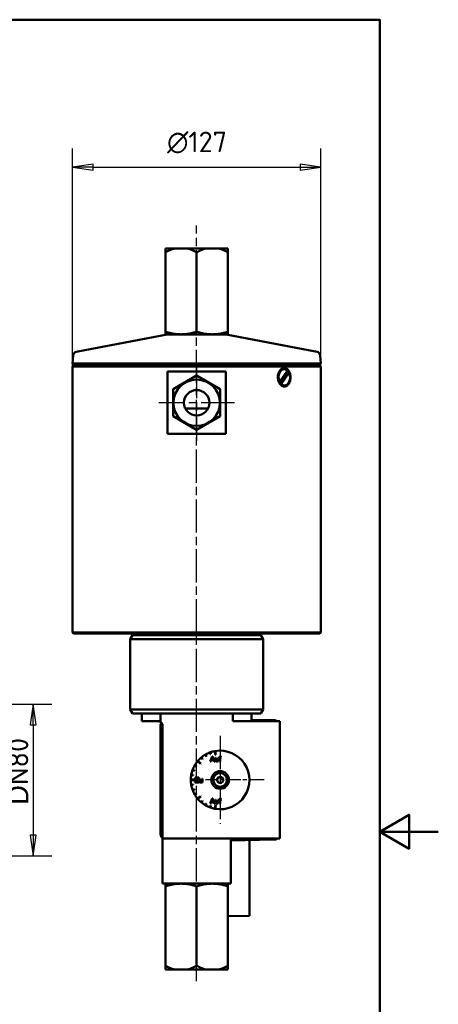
# Model space of a CAD drawing. Header units: millimetres. Extents: x 0 to 630, y 0 to 891.
# Tile 16 of 16: x 416 to 630, y 357 to 861. Entities that reach past the tile are written whole.
import ezdxf

# ---------------------------------------------------------------- set-up
doc = ezdxf.new("R2010")
doc.units = ezdxf.units.MM
doc.header["$LTSCALE"] = 3
doc.linetypes.add('CHAIN', pattern=[0.3543, 0.2362, -0.0295, 0.0591, -0.0295])
for name, color, linetype, lineweight in [('Bemaßungen(DIN)', 7, 'Continuous', 25), ('Mittellinie(DIN)', 4, 'CHAIN', 25), ('Mittelpunktmarkierung(DIN)', 4, 'CHAIN', 25), ('Rahmen_0', 179, 'Continuous', 50), ('Sichtbare Kanten(DIN)', 7, 'Continuous', 50)]:
    doc.layers.add(name, color=color, linetype=linetype, lineweight=lineweight)
doc.styles.add('STANDARD-BSI~0', font='isocpeur.ttf')
doc.dimstyles.new('STANDARD-DIN', dxfattribs={"dimscale": 3, "dimtxt": 3.5, "dimasz": 3.5, "dimexe": 3.175, "dimexo": 0, "dimgap": 0.8, "dimtad": 1, "dimrnd": 1e-08, "dimtxsty": 'STANDARD-BSI~0', "dimblk": 'Filled-1', "dimcen": 0.09, "dimdle": 10, "dimclrd": 5, "dimclre": 5, "dimclrt": 256, "dimadec": 1, "dimazin": 2, "dimtfac": 0.714286, "dimtdec": 3, "dimtmove": 0, "dimatfit": 3, "dimfxl": 0, "dimtolj": 1, "dimlwd": 25, "dimlwe": 25, "dimarcsym": 0})

# ---------------------------------------------------------------- blocks, each defined once
blk = doc.blocks.new('Ränder Default Border')
at = {"layer": 'Rahmen_0', "flags": 128}
for points in [[(10, 10), (10, 287), (200, 287), (200, 10), (10, 10)], [(210, 148.5), (200, 148.5), (205, 151.39), (205, 145.61), (200, 148.5)]]:
    blk.add_lwpolyline(points, dxfattribs=at)
blk = doc.blocks.new('Filled-1')
at = {"color": 0}
for p, q in [((0, 0), (-1, 0.143)), ((-1, 0.143), (-1, -0.143)), ((-1, 0), (0, 0)), ((-1, -0.143), (0, 0))]:
    blk.add_line(p, q, dxfattribs=at)
at = {"color": 0, "flags": 128}
blk.add_lwpolyline([(-1, -0.143), (0, 0), (-1, 0.143), (-1, -0.143)], dxfattribs=at)
at = {"color": 0}
blk.add_solid([(-1, -0.143), (0, 0), (-1, 0.143), (-1, -0.143)], dxfattribs=at)
blk = doc.blocks.new('*D24')
at = {"layer": 'Bemaßungen(DIN)', "color": 5, "linetype": 'Continuous', "lineweight": 25}
for p, q in [((324.14, 510.77), (432.13, 510.77)), ((422.6, 500.27), (422.6, 443.77)), ((324.14, 433.27), (432.13, 433.27))]:
    blk.add_line(p, q, dxfattribs=at)
at = {"layer": 'Defpoints', "color": 0, "linetype": 'Continuous'}
for p in [(324.14, 510.77), (324.14, 433.27), (422.6, 433.27)]:
    blk.add_point(p, dxfattribs=at)
at = {"layer": 'Bemaßungen(DIN)', "color": 5, "linetype": 'Continuous', "lineweight": 25, "xscale": 10.5, "yscale": 10.5, "zscale": 10.5}
for p, rotation in [((422.6, 510.77), 90), ((422.6, 433.27), 270)]:
    blk.add_blockref('Filled-1', p, dxfattribs=dict(at, rotation=rotation))
at = {"layer": 'Bemaßungen(DIN)', "color": 250, "linetype": 'Continuous', "lineweight": 25, "true_color": 0x3f3f3f, "insert": (409.59, 452.54), "char_height": 10.5, "attachment_point": 1, "rotation": 90, "style": 'STANDARD-BSI~0'}
blk.add_mtext('\\A1; \\fAIGDT|b0|i0;\\H10.5000;D\\fISOCPEUR|b0|i0;\\H10.5000;N80', dxfattribs=at)
blk = doc.blocks.new('*D26')
at = {"layer": 'Bemaßungen(DIN)', "color": 5, "linetype": 'Continuous', "lineweight": 25}
for p, q in [((442.79, 683.52), (442.79, 795.05)), ((569.79, 683.52), (569.79, 795.05)), ((453.29, 785.52), (559.29, 785.52))]:
    blk.add_line(p, q, dxfattribs=at)
at = {"layer": 'Defpoints', "color": 0, "linetype": 'Continuous'}
for p in [(569.79, 785.52), (442.79, 683.52), (569.79, 683.52)]:
    blk.add_point(p, dxfattribs=at)
at = {"layer": 'Bemaßungen(DIN)', "color": 5, "linetype": 'Continuous', "lineweight": 25, "xscale": 10.5, "yscale": 10.5, "zscale": 10.5, "rotation": 180}
blk.add_blockref('Filled-1', (442.79, 785.52), dxfattribs=at)
at = {"layer": 'Bemaßungen(DIN)', "color": 5, "linetype": 'Continuous', "lineweight": 25, "xscale": 10.5, "yscale": 10.5, "zscale": 10.5}
blk.add_blockref('Filled-1', (569.79, 785.52), dxfattribs=at)
at = {"layer": 'Bemaßungen(DIN)', "color": 250, "linetype": 'Continuous', "lineweight": 25, "true_color": 0x3f3f3f, "insert": (491.16, 803.72), "char_height": 10.5, "attachment_point": 1, "style": 'STANDARD-BSI~0'}
blk.add_mtext('\\A1;\\fAIGDT|b0|i0;\\H10.5000;n\\fISOCPEUR|b0|i0;\\H10.5000;127', dxfattribs=at)

msp = doc.modelspace()

# ---------------------------------------------------------------- linework, layer by layer
at = {"layer": 'Mittellinie(DIN)', "linetype": 'CHAIN', "ltscale": 23.990969}
msp.add_line((506.286, 369.057), (506.286, 755.755), dxfattribs=at)
at = {"layer": 'Mittelpunktmarkierung(DIN)', "linetype": 'CHAIN', "ltscale": 23.990969}
for p, q in [((506.286, 684.379), (506.286, 645.667)), ((525.642, 665.023), (486.929, 665.023)), ((518.286, 494.523), (518.286, 449.523))]:
    msp.add_line(p, q, dxfattribs=at)
at = {"layer": 'Mittelpunktmarkierung(DIN)', "linetype": 'CHAIN', "ltscale": 11.111974}
msp.add_line((540.786, 472.023), (510.786, 472.023), dxfattribs=at)
at = {"layer": 'Sichtbare Kanten(DIN)'}
for p, q in [((494.883, 743.936), (490.286, 743.936)), ((490.286, 741.936), (490.286, 743.936)), ((490.286, 741.936), (490.286, 701.436)), ((494.883, 743.936), (501.688, 743.936)), ((510.883, 743.936), (501.688, 743.936)), ((506.286, 741.936), (506.286, 701.436)), ((510.883, 743.936), (517.688, 743.936)), ((522.286, 743.936), (517.688, 743.936)), ((522.286, 743.936), (522.286, 741.936)), ((522.286, 741.936), (522.286, 701.436)), ((490.286, 700.007), (490.286, 701.436)), ((522.286, 701.436), (522.286, 700.007)), ((491.1, 699.9), (444.675, 691.06)), ((490.408, 699.936), (490.286, 700.007)), ((490.408, 699.936), (522.163, 699.936)), ((521.471, 699.9), (567.896, 691.06)), ((522.163, 699.936), (522.286, 700.007)), ((443.057, 689.269), (442.686, 685.023)), ((569.514, 689.269), (569.886, 685.023)), ((569.886, 685.023), (442.686, 685.023)), ((443.682, 684.936), (442.686, 685.023)), ((443.286, 684.023), (442.786, 683.523)), ((569.786, 683.523), (442.786, 683.523)), ((442.786, 547.523), (442.786, 683.523)), ((443.286, 684.023), (569.286, 684.023)), ((568.889, 684.936), (443.682, 684.936)), ((444.286, 684.936), (444.286, 684.023)), ((521.286, 681.023), (491.286, 681.023)), ((491.286, 649.023), (491.286, 681.023)), ((521.286, 681.023), (521.286, 649.023)), ((548.716, 675.62), (552.829, 681.489)), ((553.587, 680.426), (549.474, 674.557)), ((551.151, 682.223), (550.798, 682.223)), ((553.233, 680.426), (553.587, 680.426)), ((568.286, 684.936), (568.286, 684.023)), ((568.889, 684.936), (569.886, 685.023)), ((569.286, 684.023), (569.786, 683.523)), ((569.786, 547.523), (569.786, 683.523)), ((494.286, 671.951), (506.286, 678.879)), ((506.286, 678.879), (518.286, 671.951)), ((548.362, 675.62), (548.716, 675.62)), ((548.961, 675.137), (552.261, 679.846)), ((494.286, 658.095), (494.286, 671.951)), ((518.286, 671.951), (518.286, 658.095)), ((549.474, 674.557), (549.121, 674.557)), ((551.151, 673.823), (550.798, 673.823)), ((500.519, 662.023), (512.052, 662.023)), ((506.286, 651.167), (494.286, 658.095)), ((518.286, 658.095), (506.286, 651.167)), ((491.286, 649.023), (521.286, 649.023)), ((442.786, 547.523), (569.786, 547.523)), ((443.286, 547.023), (442.786, 547.523)), ((569.286, 547.023), (443.286, 547.023)), ((473.44, 546.023), (472.286, 544.023)), ((473.44, 546.023), (539.131, 546.023)), ((475.286, 546.023), (475.286, 547.023)), ((537.286, 546.023), (537.286, 547.023)), ((539.131, 546.023), (540.286, 544.023)), ((569.286, 547.023), (569.786, 547.523)), ((540.286, 544.023), (472.286, 544.023)), ((472.286, 508.023), (472.286, 544.023)), ((540.286, 508.023), (540.286, 544.023)), ((472.286, 508.023), (540.286, 508.023)), ((473.44, 506.023), (472.286, 508.023)), ((539.131, 506.023), (473.44, 506.023)), ((478.286, 502.023), (478.286, 506.023)), ((487.765, 501.767), (487.765, 506.023)), ((524.806, 506.023), (524.806, 502.023)), ((534.286, 502.023), (534.286, 506.023)), ((539.131, 506.023), (540.286, 508.023)), ((478.286, 502.023), (486.786, 502.023)), ((487.786, 444.471), (487.786, 499.575)), ((488.786, 500.023), (488.786, 442.023)), ((548.786, 502.023), (524.806, 502.023)), ((534.286, 502.776), (545.838, 502.574)), ((548.786, 502.023), (548.786, 442.023)), ((510.699, 484.963), (511.199, 484.097)), ((511.372, 484.197), (510.872, 485.063)), ((511.199, 484.097), (511.372, 484.197)), ((513.061, 486.084), (513.403, 485.144)), ((513.591, 485.213), (513.249, 486.152)), ((514.257, 484.02), (513.282, 481.48)), ((513.403, 485.144), (513.591, 485.213)), ((514.621, 484.02), (514.257, 484.02)), ((515.659, 481.48), (514.621, 484.02)), ((515.533, 486.768), (515.88, 484.799)), ((516.176, 484.851), (515.829, 486.82)), ((515.88, 484.799), (516.176, 484.851)), ((518.687, 483.759), (518.735, 484.032)), ((505.245, 479.436), (506.111, 478.936)), ((506.211, 479.109), (505.345, 479.609)), ((506.111, 478.936), (506.211, 479.109)), ((506.699, 481.549), (508.231, 480.264)), ((508.424, 480.494), (506.892, 481.779)), ((508.231, 480.264), (508.424, 480.494)), ((508.567, 483.449), (509.21, 482.683)), ((509.363, 482.812), (508.721, 483.578)), ((509.21, 482.683), (509.363, 482.812)), ((513.282, 481.48), (513.638, 481.48)), ((513.638, 481.48), (513.917, 482.249)), ((513.917, 482.249), (514.981, 482.249)), ((514.013, 482.522), (514.294, 483.267)), ((514.877, 482.522), (514.013, 482.522)), ((514.61, 483.227), (514.877, 482.522)), ((514.981, 482.249), (515.276, 481.48)), ((515.276, 481.48), (515.659, 481.48)), ((516.191, 483.321), (515.88, 483.321)), ((515.88, 483.321), (515.88, 482.181)), ((516.191, 482.301), (516.191, 483.321)), ((517.37, 483.321), (517.059, 483.321)), ((517.059, 483.321), (517.059, 482.336)), ((517.092, 481.751), (517.092, 481.48)), ((517.092, 481.48), (517.37, 481.48)), ((517.37, 481.48), (517.37, 483.321)), ((517.934, 483.321), (517.659, 483.321)), ((517.659, 483.321), (517.659, 483.079)), ((517.659, 483.079), (517.934, 483.079)), ((517.934, 483.517), (517.934, 483.321)), ((517.934, 483.079), (517.934, 481.48)), ((517.934, 481.48), (518.245, 481.48)), ((518.244, 483.321), (518.244, 483.49)), ((518.602, 483.321), (518.244, 483.321)), ((518.245, 481.48), (518.245, 483.079)), ((518.245, 483.079), (518.602, 483.079)), ((518.602, 483.079), (518.602, 483.321)), ((503.496, 474.529), (504.481, 474.355)), ((504.516, 474.552), (503.531, 474.726)), ((504.156, 477.059), (505.096, 476.717)), ((505.164, 476.905), (504.225, 477.247)), ((504.481, 474.355), (504.516, 474.552)), ((505.096, 476.717), (505.164, 476.905)), ((505.286, 472.173), (503.286, 472.173)), ((503.286, 471.873), (505.286, 471.873)), ((504.481, 469.69), (503.496, 469.517)), ((503.531, 469.32), (504.516, 469.493)), ((504.516, 469.493), (504.481, 469.69)), ((505.286, 471.873), (505.286, 472.173)), ((506.698, 472.623), (505.395, 470.997)), ((505.395, 470.997), (505.395, 470.685)), ((505.395, 470.685), (507.404, 470.685)), ((507.364, 473.225), (505.542, 473.225)), ((505.542, 473.225), (505.542, 472.925)), ((505.542, 472.925), (506.963, 472.925)), ((505.782, 470.986), (505.935, 471.166)), ((507.404, 470.986), (505.782, 470.986)), ((505.935, 471.166), (507.364, 472.925)), ((507.364, 472.925), (507.364, 473.225)), ((507.404, 470.685), (507.404, 470.986)), ((508.032, 472.527), (507.72, 472.527)), ((507.72, 472.527), (507.72, 471.386)), ((508.032, 471.506), (508.032, 472.527)), ((509.211, 472.527), (508.899, 472.527)), ((508.899, 472.527), (508.899, 471.541)), ((508.932, 470.956), (508.932, 470.685)), ((508.932, 470.685), (509.211, 470.685)), ((509.211, 470.685), (509.211, 472.527)), ((516.553, 472.023), (517.419, 473.523)), ((517.419, 470.523), (516.553, 472.023)), ((517.419, 473.523), (519.152, 473.523)), ((519.152, 470.523), (517.419, 470.523)), ((519.152, 473.523), (520.018, 472.023)), ((520.018, 472.023), (519.152, 470.523)), ((505.096, 467.329), (504.156, 466.987)), ((504.225, 466.799), (505.164, 467.141)), ((505.164, 467.141), (505.096, 467.329)), ((506.111, 465.11), (505.245, 464.61)), ((505.345, 464.436), (506.211, 464.936)), ((506.211, 464.936), (506.111, 465.11)), ((508.231, 463.782), (506.699, 462.496)), ((506.892, 462.267), (508.424, 463.552)), ((508.424, 463.552), (508.231, 463.782)), ((509.21, 461.363), (508.567, 460.597)), ((508.721, 460.468), (509.363, 461.234)), ((509.363, 461.234), (509.21, 461.363)), ((511.199, 459.949), (510.699, 459.083)), ((510.872, 458.983), (511.372, 459.849)), ((511.372, 459.849), (511.199, 459.949)), ((513.403, 458.902), (513.061, 457.962)), ((513.249, 457.894), (513.591, 458.833)), ((514.257, 462.48), (513.282, 459.94)), ((513.282, 459.94), (513.638, 459.94)), ((513.591, 458.833), (513.403, 458.902)), ((513.638, 459.94), (513.917, 460.709)), ((513.917, 460.709), (514.981, 460.709)), ((514.013, 460.982), (514.294, 461.727)), ((514.877, 460.982), (514.013, 460.982)), ((514.621, 462.48), (514.257, 462.48)), ((514.61, 461.687), (514.877, 460.982)), ((515.659, 459.94), (514.621, 462.48)), ((514.981, 460.709), (515.276, 459.94)), ((515.276, 459.94), (515.659, 459.94)), ((515.88, 459.247), (515.533, 457.278)), ((515.829, 457.226), (516.176, 459.195)), ((516.191, 461.781), (515.88, 461.781)), ((515.88, 461.781), (515.88, 460.641)), ((516.176, 459.195), (515.88, 459.247)), ((516.191, 460.761), (516.191, 461.781)), ((517.37, 461.781), (517.059, 461.781)), ((517.059, 461.781), (517.059, 460.796)), ((517.092, 460.211), (517.092, 459.94)), ((517.092, 459.94), (517.37, 459.94)), ((517.37, 459.94), (517.37, 461.781)), ((517.934, 461.781), (517.659, 461.781)), ((517.659, 461.781), (517.659, 461.539)), ((517.659, 461.539), (517.934, 461.539)), ((517.934, 461.977), (517.934, 461.781)), ((517.934, 461.539), (517.934, 459.94)), ((517.934, 459.94), (518.245, 459.94)), ((518.244, 461.781), (518.244, 461.95)), ((518.602, 461.781), (518.244, 461.781)), ((518.245, 459.94), (518.245, 461.539)), ((518.245, 461.539), (518.602, 461.539)), ((518.602, 461.539), (518.602, 461.781)), ((518.687, 462.219), (518.735, 462.492)), ((548.786, 442.023), (488.786, 442.023)), ((488.786, 442.023), (488.786, 419.023)), ((523.786, 442.023), (523.786, 419.023)), ((545.838, 441.471), (523.786, 441.087)), ((533.286, 441.252), (533.286, 402.479)), ((523.786, 419.023), (488.786, 419.023)), ((490.408, 419.023), (490.286, 418.952)), ((490.286, 417.523), (490.286, 418.952)), ((522.163, 419.023), (522.286, 418.952)), ((522.286, 418.952), (522.286, 417.523)), ((490.286, 377.023), (490.286, 417.523)), ((506.286, 377.023), (506.286, 417.523)), ((522.286, 377.023), (522.286, 417.523)), ((533.286, 402.479), (522.286, 402.287)), ((490.286, 375.023), (490.286, 377.023)), ((490.286, 375.023), (494.883, 375.023)), ((501.688, 375.023), (494.883, 375.023)), ((501.688, 375.023), (510.883, 375.023)), ((517.688, 375.023), (510.883, 375.023)), ((517.688, 375.023), (522.286, 375.023)), ((522.286, 377.023), (522.286, 375.023))]:
    msp.add_line(p, q, dxfattribs=at)
at = {"layer": 'Sichtbare Kanten(DIN)', "flags": 128}
for points in [[(494.883, 743.936), (494.7, 743.884), (494.517, 743.83), (494.333, 743.773), (494.149, 743.713), (493.964, 743.651), (493.779, 743.586), (493.592, 743.518), (493.406, 743.448), (493.218, 743.375), (493.03, 743.299), (492.841, 743.22), (492.651, 743.139), (492.46, 743.054), (492.268, 742.967), (492.075, 742.877), (491.881, 742.785), (491.686, 742.689), (491.49, 742.59), (491.292, 742.489), (491.094, 742.384), (490.894, 742.277), (490.692, 742.166), (490.49, 742.053), (490.286, 741.936)], [(506.286, 741.936), (506.081, 742.053), (505.879, 742.166), (505.677, 742.277), (505.477, 742.384), (505.279, 742.489), (505.081, 742.59), (504.885, 742.689), (504.69, 742.785), (504.496, 742.877), (504.303, 742.967), (504.111, 743.054), (503.92, 743.139), (503.73, 743.22), (503.541, 743.299), (503.353, 743.375), (503.165, 743.448), (502.979, 743.518), (502.792, 743.586), (502.607, 743.651), (502.422, 743.713), (502.238, 743.773), (502.054, 743.83), (501.871, 743.884), (501.688, 743.936)], [(510.883, 743.936), (510.7, 743.884), (510.517, 743.83), (510.333, 743.773), (510.149, 743.713), (509.964, 743.651), (509.779, 743.586), (509.592, 743.518), (509.406, 743.448), (509.218, 743.375), (509.03, 743.299), (508.841, 743.22), (508.651, 743.139), (508.46, 743.054), (508.268, 742.967), (508.075, 742.877), (507.881, 742.785), (507.686, 742.689), (507.49, 742.59), (507.292, 742.489), (507.094, 742.384), (506.894, 742.277), (506.692, 742.166), (506.49, 742.053), (506.286, 741.936)], [(522.286, 741.936), (522.081, 742.053), (521.879, 742.166), (521.677, 742.277), (521.477, 742.384), (521.279, 742.489), (521.081, 742.59), (520.885, 742.689), (520.69, 742.785), (520.496, 742.877), (520.303, 742.967), (520.111, 743.054), (519.92, 743.139), (519.73, 743.22), (519.541, 743.299), (519.353, 743.375), (519.165, 743.448), (518.979, 743.518), (518.792, 743.586), (518.607, 743.651), (518.422, 743.713), (518.238, 743.773), (518.054, 743.83), (517.871, 743.884), (517.688, 743.936)], [(490.286, 701.436), (491.042, 701.193), (491.773, 700.976), (492.482, 700.784), (493.172, 700.616), (493.845, 700.469), (494.505, 700.344), (495.152, 700.24), (495.79, 700.155), (496.421, 700.09), (497.045, 700.044), (497.666, 700.016), (498.286, 700.007), (498.905, 700.016), (499.526, 700.044), (500.15, 700.09), (500.781, 700.155), (501.419, 700.24), (502.066, 700.344), (502.726, 700.469), (503.399, 700.616), (504.089, 700.784), (504.798, 700.976), (505.529, 701.193), (506.286, 701.436)], [(506.286, 701.436), (507.042, 701.193), (507.773, 700.976), (508.482, 700.784), (509.172, 700.616), (509.845, 700.469), (510.505, 700.344), (511.152, 700.24), (511.79, 700.155), (512.421, 700.09), (513.045, 700.044), (513.666, 700.016), (514.286, 700.007), (514.905, 700.016), (515.526, 700.044), (516.15, 700.09), (516.781, 700.155), (517.419, 700.24), (518.066, 700.344), (518.726, 700.469), (519.399, 700.616), (520.089, 700.784), (520.798, 700.976), (521.529, 701.193), (522.286, 701.436)], [(551.187, 673.273), (550.764, 673.314), (550.334, 673.438), (549.912, 673.645), (549.511, 673.932), (549.143, 674.286), (548.818, 674.691), (548.533, 675.149), (548.285, 675.666), (548.085, 676.229), (547.942, 676.822), (547.856, 677.426), (547.828, 678.023), (547.856, 678.62), (547.942, 679.225), (548.086, 679.818), (548.286, 680.381), (548.534, 680.898), (548.818, 681.355), (549.144, 681.761), (549.512, 682.115), (549.913, 682.401), (550.335, 682.608), (550.764, 682.732), (551.187, 682.773)], [(551.187, 682.773), (551.605, 682.732), (552.023, 682.608), (552.425, 682.401), (552.801, 682.115), (553.141, 681.761), (553.437, 681.355), (553.692, 680.898), (553.911, 680.381), (554.087, 679.818), (554.213, 679.225), (554.287, 678.62), (554.311, 678.023), (554.287, 677.426), (554.213, 676.822), (554.088, 676.229), (553.912, 675.666), (553.692, 675.149), (553.437, 674.691), (553.141, 674.286), (552.802, 673.932), (552.426, 673.645), (552.023, 673.438), (551.605, 673.314), (551.187, 673.273)], [(552.261, 679.846), (552.298, 679.868), (552.335, 679.89), (552.372, 679.912), (552.409, 679.935), (552.447, 679.957), (552.485, 679.98), (552.524, 680.003), (552.562, 680.026), (552.602, 680.05), (552.641, 680.073), (552.681, 680.097), (552.721, 680.121), (552.762, 680.145), (552.803, 680.17), (552.844, 680.194), (552.886, 680.219), (552.928, 680.244), (552.97, 680.27), (553.013, 680.295), (553.056, 680.321), (553.1, 680.347), (553.144, 680.373), (553.188, 680.4), (553.233, 680.426)], [(549.121, 674.557), (549.113, 674.583), (549.106, 674.61), (549.099, 674.636), (549.091, 674.662), (549.084, 674.688), (549.077, 674.713), (549.07, 674.739), (549.063, 674.764), (549.056, 674.789), (549.05, 674.813), (549.043, 674.838), (549.036, 674.862), (549.03, 674.886), (549.023, 674.91), (549.017, 674.933), (549.01, 674.957), (549.004, 674.98), (548.998, 675.003), (548.992, 675.026), (548.985, 675.048), (548.979, 675.071), (548.973, 675.093), (548.967, 675.115), (548.961, 675.137)], [(487.765, 501.767), (487.725, 501.788), (487.685, 501.809), (487.645, 501.829), (487.604, 501.848), (487.563, 501.866), (487.522, 501.882), (487.481, 501.898), (487.439, 501.913), (487.398, 501.927), (487.356, 501.94), (487.315, 501.951), (487.273, 501.962), (487.231, 501.972), (487.19, 501.981), (487.149, 501.989), (487.107, 501.996), (487.066, 502.003), (487.025, 502.008), (486.984, 502.013), (486.944, 502.016), (486.904, 502.019), (486.864, 502.021), (486.825, 502.023), (486.786, 502.023)], [(514.294, 483.267), (514.301, 483.287), (514.308, 483.307), (514.315, 483.327), (514.322, 483.347), (514.328, 483.367), (514.335, 483.387), (514.341, 483.407), (514.348, 483.427), (514.354, 483.447), (514.36, 483.467), (514.366, 483.488), (514.372, 483.508), (514.377, 483.528), (514.383, 483.548), (514.388, 483.569), (514.394, 483.589), (514.399, 483.609), (514.404, 483.63), (514.409, 483.65), (514.414, 483.671), (514.418, 483.691), (514.423, 483.712), (514.427, 483.733), (514.432, 483.753)], [(514.432, 483.753), (514.438, 483.731), (514.444, 483.709), (514.451, 483.687), (514.458, 483.664), (514.465, 483.642), (514.472, 483.619), (514.479, 483.597), (514.487, 483.575), (514.494, 483.553), (514.501, 483.531), (514.509, 483.509), (514.516, 483.487), (514.523, 483.466), (514.531, 483.444), (514.539, 483.422), (514.546, 483.4), (514.554, 483.378), (514.562, 483.356), (514.57, 483.335), (514.578, 483.313), (514.586, 483.291), (514.594, 483.269), (514.602, 483.248), (514.61, 483.227)], [(517.967, 483.792), (517.963, 483.781), (517.96, 483.77), (517.957, 483.759), (517.954, 483.747), (517.951, 483.736), (517.949, 483.724), (517.947, 483.712), (517.945, 483.701), (517.943, 483.689), (517.942, 483.678), (517.941, 483.667), (517.94, 483.655), (517.939, 483.644), (517.938, 483.632), (517.937, 483.621), (517.936, 483.609), (517.936, 483.598), (517.935, 483.586), (517.935, 483.574), (517.934, 483.563), (517.934, 483.551), (517.934, 483.54), (517.934, 483.528), (517.934, 483.517)], [(518.443, 484.063), (518.418, 484.062), (518.393, 484.06), (518.368, 484.057), (518.343, 484.052), (518.318, 484.046), (518.294, 484.039), (518.27, 484.031), (518.247, 484.022), (518.223, 484.012), (518.2, 484.002), (518.178, 483.99), (518.155, 483.978), (518.134, 483.965), (518.113, 483.951), (518.093, 483.937), (518.074, 483.922), (518.056, 483.907), (518.039, 483.892), (518.023, 483.876), (518.01, 483.86), (517.997, 483.845), (517.985, 483.828), (517.975, 483.81), (517.967, 483.792)], [(518.244, 483.49), (518.244, 483.508), (518.245, 483.526), (518.248, 483.544), (518.251, 483.562), (518.256, 483.579), (518.261, 483.596), (518.268, 483.613), (518.275, 483.63), (518.284, 483.646), (518.293, 483.661), (518.303, 483.675), (518.315, 483.689), (518.327, 483.702), (518.34, 483.715), (518.354, 483.726), (518.369, 483.736), (518.384, 483.746), (518.4, 483.754), (518.417, 483.761), (518.434, 483.766), (518.451, 483.771), (518.469, 483.774), (518.487, 483.776), (518.505, 483.776)], [(518.735, 484.032), (518.723, 484.034), (518.711, 484.036), (518.699, 484.039), (518.687, 484.041), (518.675, 484.043), (518.663, 484.045), (518.651, 484.046), (518.638, 484.048), (518.626, 484.05), (518.614, 484.051), (518.602, 484.053), (518.59, 484.054), (518.578, 484.056), (518.565, 484.057), (518.553, 484.058), (518.541, 484.059), (518.529, 484.06), (518.517, 484.061), (518.504, 484.061), (518.492, 484.062), (518.48, 484.062), (518.467, 484.063), (518.455, 484.063), (518.443, 484.063)], [(518.505, 483.776), (518.513, 483.776), (518.52, 483.776), (518.528, 483.776), (518.535, 483.776), (518.543, 483.776), (518.551, 483.775), (518.558, 483.775), (518.566, 483.774), (518.573, 483.774), (518.581, 483.773), (518.589, 483.772), (518.596, 483.772), (518.604, 483.771), (518.611, 483.77), (518.619, 483.769), (518.627, 483.768), (518.634, 483.767), (518.642, 483.766), (518.649, 483.765), (518.657, 483.764), (518.664, 483.763), (518.672, 483.762), (518.679, 483.76), (518.687, 483.759)], [(515.88, 482.181), (515.88, 482.17), (515.88, 482.158), (515.88, 482.146), (515.88, 482.134), (515.88, 482.122), (515.88, 482.11), (515.881, 482.098), (515.881, 482.085), (515.881, 482.073), (515.882, 482.061), (515.882, 482.049), (515.883, 482.037), (515.884, 482.025), (515.884, 482.014), (515.885, 482.002), (515.886, 481.99), (515.887, 481.978), (515.888, 481.965), (515.89, 481.952), (515.891, 481.94), (515.893, 481.927), (515.895, 481.915), (515.897, 481.902), (515.899, 481.891)], [(515.899, 481.891), (515.907, 481.859), (515.919, 481.827), (515.933, 481.797), (515.95, 481.768), (515.969, 481.741), (515.989, 481.714), (516.011, 481.688), (516.036, 481.663), (516.062, 481.638), (516.09, 481.614), (516.119, 481.592), (516.15, 481.57), (516.181, 481.55), (516.213, 481.531), (516.245, 481.514), (516.278, 481.499), (516.31, 481.485), (516.341, 481.473), (516.372, 481.463), (516.402, 481.455), (516.431, 481.448), (516.459, 481.443), (516.485, 481.441), (516.509, 481.44)], [(516.211, 481.972), (516.208, 481.983), (516.206, 481.995), (516.204, 482.008), (516.203, 482.021), (516.201, 482.035), (516.2, 482.048), (516.199, 482.062), (516.198, 482.076), (516.197, 482.09), (516.196, 482.103), (516.195, 482.117), (516.195, 482.131), (516.194, 482.145), (516.193, 482.159), (516.193, 482.174), (516.193, 482.188), (516.192, 482.203), (516.192, 482.217), (516.192, 482.231), (516.192, 482.246), (516.192, 482.26), (516.191, 482.274), (516.191, 482.288), (516.191, 482.301)], [(516.571, 481.709), (516.551, 481.71), (516.53, 481.712), (516.511, 481.716), (516.491, 481.721), (516.472, 481.728), (516.453, 481.735), (516.434, 481.743), (516.416, 481.752), (516.398, 481.762), (516.38, 481.773), (516.363, 481.784), (516.346, 481.796), (516.33, 481.809), (516.314, 481.822), (516.299, 481.835), (516.285, 481.849), (516.272, 481.864), (516.26, 481.878), (516.249, 481.893), (516.239, 481.908), (516.23, 481.923), (516.222, 481.939), (516.216, 481.955), (516.211, 481.972)], [(516.509, 481.44), (516.538, 481.44), (516.567, 481.442), (516.595, 481.444), (516.624, 481.448), (516.652, 481.453), (516.68, 481.458), (516.708, 481.466), (516.736, 481.474), (516.763, 481.483), (516.79, 481.494), (516.816, 481.506), (516.841, 481.519), (516.866, 481.533), (516.891, 481.549), (516.914, 481.565), (516.937, 481.583), (516.959, 481.601), (516.98, 481.62), (517.001, 481.64), (517.02, 481.661), (517.039, 481.683), (517.057, 481.705), (517.075, 481.728), (517.092, 481.751)], [(517.059, 482.336), (517.058, 482.295), (517.054, 482.253), (517.048, 482.212), (517.039, 482.172), (517.028, 482.132), (517.015, 482.092), (516.999, 482.054), (516.981, 482.017), (516.961, 481.981), (516.938, 481.946), (516.914, 481.914), (516.889, 481.884), (516.862, 481.856), (516.835, 481.83), (516.807, 481.807), (516.779, 481.787), (516.75, 481.768), (516.722, 481.752), (516.694, 481.739), (516.667, 481.728), (516.641, 481.72), (516.616, 481.714), (516.593, 481.71), (516.571, 481.709)], [(506.963, 472.925), (506.951, 472.913), (506.94, 472.901), (506.928, 472.889), (506.917, 472.877), (506.905, 472.865), (506.894, 472.852), (506.883, 472.84), (506.871, 472.827), (506.86, 472.815), (506.849, 472.802), (506.838, 472.79), (506.827, 472.777), (506.816, 472.765), (506.805, 472.752), (506.794, 472.739), (506.783, 472.727), (506.772, 472.714), (506.762, 472.701), (506.751, 472.688), (506.74, 472.675), (506.73, 472.662), (506.719, 472.649), (506.708, 472.636), (506.698, 472.623)], [(507.72, 471.386), (507.72, 471.375), (507.72, 471.363), (507.72, 471.351), (507.72, 471.339), (507.72, 471.327), (507.721, 471.315), (507.721, 471.303), (507.721, 471.29), (507.722, 471.278), (507.722, 471.266), (507.723, 471.254), (507.723, 471.242), (507.724, 471.23), (507.725, 471.219), (507.725, 471.207), (507.726, 471.195), (507.727, 471.183), (507.728, 471.17), (507.73, 471.157), (507.731, 471.145), (507.733, 471.132), (507.735, 471.12), (507.737, 471.108), (507.739, 471.096)], [(507.739, 471.096), (507.748, 471.064), (507.759, 471.032), (507.774, 471.002), (507.79, 470.974), (507.809, 470.946), (507.829, 470.919), (507.852, 470.893), (507.876, 470.868), (507.902, 470.843), (507.93, 470.819), (507.959, 470.797), (507.99, 470.775), (508.022, 470.755), (508.054, 470.736), (508.086, 470.719), (508.118, 470.704), (508.15, 470.69), (508.181, 470.678), (508.212, 470.668), (508.243, 470.66), (508.272, 470.653), (508.299, 470.649), (508.325, 470.646), (508.349, 470.645)], [(508.051, 471.177), (508.049, 471.188), (508.047, 471.2), (508.045, 471.213), (508.043, 471.226), (508.041, 471.24), (508.04, 471.254), (508.039, 471.267), (508.038, 471.281), (508.037, 471.295), (508.036, 471.309), (508.035, 471.322), (508.035, 471.336), (508.034, 471.35), (508.034, 471.365), (508.033, 471.379), (508.033, 471.393), (508.033, 471.408), (508.032, 471.422), (508.032, 471.437), (508.032, 471.451), (508.032, 471.465), (508.032, 471.479), (508.032, 471.493), (508.032, 471.506)], [(508.411, 470.914), (508.391, 470.915), (508.371, 470.917), (508.351, 470.921), (508.331, 470.927), (508.312, 470.933), (508.293, 470.94), (508.274, 470.948), (508.256, 470.957), (508.238, 470.967), (508.22, 470.978), (508.203, 470.989), (508.186, 471.001), (508.17, 471.014), (508.154, 471.027), (508.139, 471.04), (508.125, 471.054), (508.112, 471.069), (508.1, 471.083), (508.089, 471.098), (508.079, 471.113), (508.07, 471.128), (508.062, 471.144), (508.056, 471.16), (508.051, 471.177)], [(508.349, 470.645), (508.378, 470.645), (508.407, 470.647), (508.436, 470.649), (508.464, 470.653), (508.493, 470.658), (508.521, 470.664), (508.549, 470.671), (508.576, 470.679), (508.603, 470.689), (508.63, 470.699), (508.656, 470.711), (508.682, 470.724), (508.706, 470.738), (508.731, 470.754), (508.755, 470.77), (508.777, 470.788), (508.799, 470.806), (508.821, 470.825), (508.841, 470.845), (508.861, 470.866), (508.88, 470.888), (508.898, 470.91), (508.915, 470.933), (508.932, 470.956)], [(508.899, 471.541), (508.898, 471.5), (508.894, 471.458), (508.888, 471.417), (508.88, 471.377), (508.869, 471.337), (508.855, 471.297), (508.84, 471.259), (508.822, 471.222), (508.801, 471.186), (508.779, 471.151), (508.755, 471.119), (508.729, 471.089), (508.703, 471.061), (508.675, 471.036), (508.647, 471.012), (508.619, 470.992), (508.59, 470.973), (508.562, 470.957), (508.534, 470.944), (508.507, 470.933), (508.481, 470.925), (508.456, 470.919), (508.433, 470.915), (508.411, 470.914)], [(514.294, 461.727), (514.301, 461.747), (514.308, 461.767), (514.315, 461.787), (514.322, 461.807), (514.328, 461.827), (514.335, 461.847), (514.341, 461.867), (514.348, 461.887), (514.354, 461.907), (514.36, 461.927), (514.366, 461.948), (514.372, 461.968), (514.377, 461.988), (514.383, 462.008), (514.388, 462.029), (514.394, 462.049), (514.399, 462.069), (514.404, 462.09), (514.409, 462.11), (514.414, 462.131), (514.418, 462.151), (514.423, 462.172), (514.427, 462.193), (514.432, 462.213)], [(514.432, 462.213), (514.438, 462.191), (514.444, 462.169), (514.451, 462.147), (514.458, 462.124), (514.465, 462.102), (514.472, 462.079), (514.479, 462.057), (514.487, 462.035), (514.494, 462.013), (514.501, 461.991), (514.509, 461.969), (514.516, 461.947), (514.523, 461.926), (514.531, 461.904), (514.539, 461.882), (514.546, 461.86), (514.554, 461.838), (514.562, 461.816), (514.57, 461.795), (514.578, 461.773), (514.586, 461.751), (514.594, 461.729), (514.602, 461.708), (514.61, 461.687)], [(515.88, 460.641), (515.88, 460.63), (515.88, 460.618), (515.88, 460.606), (515.88, 460.594), (515.88, 460.582), (515.88, 460.57), (515.881, 460.558), (515.881, 460.545), (515.881, 460.533), (515.882, 460.521), (515.882, 460.509), (515.883, 460.497), (515.884, 460.485), (515.884, 460.474), (515.885, 460.462), (515.886, 460.45), (515.887, 460.438), (515.888, 460.425), (515.89, 460.412), (515.891, 460.4), (515.893, 460.387), (515.895, 460.375), (515.897, 460.362), (515.899, 460.351)], [(515.899, 460.351), (515.907, 460.319), (515.919, 460.287), (515.933, 460.257), (515.95, 460.228), (515.969, 460.201), (515.989, 460.174), (516.011, 460.148), (516.036, 460.123), (516.062, 460.098), (516.09, 460.074), (516.119, 460.052), (516.15, 460.03), (516.181, 460.01), (516.213, 459.991), (516.245, 459.974), (516.278, 459.959), (516.31, 459.945), (516.341, 459.933), (516.372, 459.923), (516.402, 459.915), (516.431, 459.908), (516.459, 459.903), (516.485, 459.901), (516.509, 459.9)], [(516.211, 460.432), (516.208, 460.443), (516.206, 460.455), (516.204, 460.468), (516.203, 460.481), (516.201, 460.495), (516.2, 460.508), (516.199, 460.522), (516.198, 460.536), (516.197, 460.55), (516.196, 460.563), (516.195, 460.577), (516.195, 460.591), (516.194, 460.605), (516.193, 460.619), (516.193, 460.634), (516.193, 460.648), (516.192, 460.663), (516.192, 460.677), (516.192, 460.691), (516.192, 460.706), (516.192, 460.72), (516.191, 460.734), (516.191, 460.748), (516.191, 460.761)], [(516.571, 460.169), (516.551, 460.17), (516.53, 460.172), (516.511, 460.176), (516.491, 460.181), (516.472, 460.188), (516.453, 460.195), (516.434, 460.203), (516.416, 460.212), (516.398, 460.222), (516.38, 460.233), (516.363, 460.244), (516.346, 460.256), (516.33, 460.269), (516.314, 460.282), (516.299, 460.295), (516.285, 460.309), (516.272, 460.324), (516.26, 460.338), (516.249, 460.353), (516.239, 460.368), (516.23, 460.383), (516.222, 460.399), (516.216, 460.415), (516.211, 460.432)], [(516.509, 459.9), (516.538, 459.9), (516.567, 459.902), (516.595, 459.904), (516.624, 459.908), (516.652, 459.913), (516.68, 459.918), (516.708, 459.926), (516.736, 459.934), (516.763, 459.943), (516.79, 459.954), (516.816, 459.966), (516.841, 459.979), (516.866, 459.993), (516.891, 460.009), (516.914, 460.025), (516.937, 460.043), (516.959, 460.061), (516.98, 460.08), (517.001, 460.1), (517.02, 460.121), (517.039, 460.143), (517.057, 460.165), (517.075, 460.188), (517.092, 460.211)], [(517.059, 460.796), (517.058, 460.755), (517.054, 460.713), (517.048, 460.672), (517.039, 460.632), (517.028, 460.592), (517.015, 460.552), (516.999, 460.514), (516.981, 460.477), (516.961, 460.441), (516.938, 460.406), (516.914, 460.374), (516.889, 460.344), (516.862, 460.316), (516.835, 460.29), (516.807, 460.267), (516.779, 460.247), (516.75, 460.228), (516.722, 460.212), (516.694, 460.199), (516.667, 460.188), (516.641, 460.18), (516.616, 460.174), (516.593, 460.17), (516.571, 460.169)], [(517.967, 462.252), (517.963, 462.241), (517.96, 462.23), (517.957, 462.219), (517.954, 462.207), (517.951, 462.196), (517.949, 462.184), (517.947, 462.172), (517.945, 462.161), (517.943, 462.149), (517.942, 462.138), (517.941, 462.127), (517.94, 462.115), (517.939, 462.104), (517.938, 462.092), (517.937, 462.081), (517.936, 462.069), (517.936, 462.058), (517.935, 462.046), (517.935, 462.034), (517.934, 462.023), (517.934, 462.011), (517.934, 462), (517.934, 461.988), (517.934, 461.977)], [(518.443, 462.523), (518.418, 462.522), (518.393, 462.52), (518.368, 462.517), (518.343, 462.512), (518.318, 462.506), (518.294, 462.499), (518.27, 462.491), (518.247, 462.482), (518.223, 462.472), (518.2, 462.462), (518.178, 462.45), (518.155, 462.438), (518.134, 462.425), (518.113, 462.411), (518.093, 462.397), (518.074, 462.382), (518.056, 462.367), (518.039, 462.352), (518.023, 462.336), (518.01, 462.32), (517.997, 462.305), (517.985, 462.288), (517.975, 462.27), (517.967, 462.252)], [(518.244, 461.95), (518.244, 461.968), (518.245, 461.986), (518.248, 462.004), (518.251, 462.022), (518.256, 462.039), (518.261, 462.056), (518.268, 462.073), (518.275, 462.09), (518.284, 462.106), (518.293, 462.121), (518.303, 462.135), (518.315, 462.149), (518.327, 462.162), (518.34, 462.175), (518.354, 462.186), (518.369, 462.196), (518.384, 462.206), (518.4, 462.214), (518.417, 462.221), (518.434, 462.226), (518.451, 462.231), (518.469, 462.234), (518.487, 462.236), (518.505, 462.236)], [(518.735, 462.492), (518.723, 462.494), (518.711, 462.496), (518.699, 462.499), (518.687, 462.501), (518.675, 462.503), (518.663, 462.505), (518.651, 462.506), (518.638, 462.508), (518.626, 462.51), (518.614, 462.511), (518.602, 462.513), (518.59, 462.514), (518.578, 462.516), (518.565, 462.517), (518.553, 462.518), (518.541, 462.519), (518.529, 462.52), (518.517, 462.521), (518.504, 462.521), (518.492, 462.522), (518.48, 462.522), (518.467, 462.523), (518.455, 462.523), (518.443, 462.523)], [(518.505, 462.236), (518.513, 462.236), (518.52, 462.236), (518.528, 462.236), (518.535, 462.236), (518.543, 462.236), (518.551, 462.235), (518.558, 462.235), (518.566, 462.234), (518.573, 462.234), (518.581, 462.233), (518.589, 462.232), (518.596, 462.232), (518.604, 462.231), (518.611, 462.23), (518.619, 462.229), (518.627, 462.228), (518.634, 462.227), (518.642, 462.226), (518.649, 462.225), (518.657, 462.224), (518.664, 462.223), (518.672, 462.222), (518.679, 462.22), (518.687, 462.219)], [(506.286, 417.523), (505.529, 417.766), (504.798, 417.982), (504.089, 418.174), (503.399, 418.343), (502.726, 418.489), (502.066, 418.614), (501.419, 418.719), (500.781, 418.803), (500.15, 418.869), (499.526, 418.915), (498.905, 418.943), (498.286, 418.952), (497.666, 418.943), (497.045, 418.915), (496.421, 418.869), (495.79, 418.803), (495.152, 418.719), (494.505, 418.614), (493.845, 418.489), (493.172, 418.343), (492.482, 418.174), (491.773, 417.982), (491.042, 417.766), (490.286, 417.523)], [(522.286, 417.523), (521.529, 417.766), (520.798, 417.982), (520.089, 418.174), (519.399, 418.343), (518.726, 418.489), (518.066, 418.614), (517.419, 418.719), (516.781, 418.803), (516.15, 418.869), (515.526, 418.915), (514.905, 418.943), (514.286, 418.952), (513.666, 418.943), (513.045, 418.915), (512.421, 418.869), (511.79, 418.803), (511.152, 418.719), (510.505, 418.614), (509.845, 418.489), (509.172, 418.343), (508.482, 418.174), (507.773, 417.982), (507.042, 417.766), (506.286, 417.523)], [(490.286, 377.023), (490.49, 376.906), (490.692, 376.793), (490.894, 376.682), (491.094, 376.574), (491.292, 376.47), (491.49, 376.368), (491.686, 376.27), (491.881, 376.174), (492.075, 376.081), (492.268, 375.991), (492.46, 375.904), (492.651, 375.82), (492.841, 375.739), (493.03, 375.66), (493.218, 375.584), (493.406, 375.511), (493.592, 375.441), (493.779, 375.373), (493.964, 375.308), (494.149, 375.245), (494.333, 375.186), (494.517, 375.129), (494.7, 375.075), (494.883, 375.023)], [(501.688, 375.023), (501.871, 375.075), (502.054, 375.129), (502.238, 375.186), (502.422, 375.245), (502.607, 375.308), (502.792, 375.373), (502.979, 375.441), (503.165, 375.511), (503.353, 375.584), (503.541, 375.66), (503.73, 375.739), (503.92, 375.82), (504.111, 375.904), (504.303, 375.991), (504.496, 376.081), (504.69, 376.174), (504.885, 376.27), (505.081, 376.368), (505.279, 376.47), (505.477, 376.574), (505.677, 376.682), (505.879, 376.793), (506.081, 376.906), (506.286, 377.023)], [(506.286, 377.023), (506.49, 376.906), (506.692, 376.793), (506.894, 376.682), (507.094, 376.574), (507.292, 376.47), (507.49, 376.368), (507.686, 376.27), (507.881, 376.174), (508.075, 376.081), (508.268, 375.991), (508.46, 375.904), (508.651, 375.82), (508.841, 375.739), (509.03, 375.66), (509.218, 375.584), (509.406, 375.511), (509.592, 375.441), (509.779, 375.373), (509.964, 375.308), (510.149, 375.245), (510.333, 375.186), (510.517, 375.129), (510.7, 375.075), (510.883, 375.023)], [(517.688, 375.023), (517.871, 375.075), (518.054, 375.129), (518.238, 375.186), (518.422, 375.245), (518.607, 375.308), (518.792, 375.373), (518.979, 375.441), (519.165, 375.511), (519.353, 375.584), (519.541, 375.66), (519.73, 375.739), (519.92, 375.82), (520.111, 375.904), (520.303, 375.991), (520.496, 376.081), (520.69, 376.174), (520.885, 376.27), (521.081, 376.368), (521.279, 376.47), (521.477, 376.574), (521.677, 376.682), (521.879, 376.793), (522.081, 376.906), (522.286, 377.023)]]:
    msp.add_lwpolyline(points, dxfattribs=at)
at = {"layer": 'Sichtbare Kanten(DIN)'}
for centre, radius in [((506.286, 665.023), 11.856), ((506.286, 665.023), 6.5), ((518.286, 472.023), 4.5), ((518.286, 472.023), 3.5)]:
    msp.add_circle(centre, radius, dxfattribs=at)
for centre, radius, start, end in [((491.474, 697.936), 2, 90, 100.78191), ((521.097, 697.936), 2, 79.21809, 90), ((445.049, 689.095), 2, 100.78191, 175), ((567.522, 689.095), 2, 5, 79.21809), ((486.786, 500.023), 2, 0, 60.66794), ((490.786, 499.575), 3, 144.99528, 180), ((545.786, 499.575), 3, 54.68939, 89), ((518.286, 472.023), 15, 120.38197, 129.61803), ((518.286, 472.023), 15, 119.61803, 120.38197), ((518.286, 472.023), 15, 110.38197, 119.61803), ((518.286, 472.023), 15, 109.61803, 110.38197), ((518.286, 472.023), 15, 100.57297, 109.61803), ((518.286, 472.023), 15, 99.42703, 100.57297), ((518.286, 472.023), 15, 260.57297, 99.42703), ((518.286, 472.023), 15, 150.38197, 159.61803), ((518.286, 472.023), 15, 149.61803, 150.38197), ((518.286, 472.023), 15, 140.57297, 149.61803), ((518.286, 472.023), 15, 139.42703, 140.57297), ((518.286, 472.023), 15, 130.38197, 139.42703), ((518.286, 472.023), 15, 129.61803, 130.38197), ((518.286, 472.023), 15, 170.38197, 179.42703), ((518.286, 472.023), 15, 169.61803, 170.38197), ((518.286, 472.023), 15, 160.38197, 169.61803), ((518.286, 472.023), 15, 159.61803, 160.38197), ((518.286, 472.023), 15, 179.42703, 180.57297), ((518.286, 472.023), 15, 180.57297, 189.61803), ((518.286, 472.023), 15, 189.61803, 190.38197), ((518.286, 472.023), 15, 190.38197, 199.61803), ((518.286, 472.023), 15, 199.61803, 200.38197), ((518.286, 472.023), 15, 200.38197, 209.61803), ((518.286, 472.023), 15, 209.61803, 210.38197), ((518.286, 472.023), 15, 210.38197, 219.42703), ((518.286, 472.023), 15, 219.42703, 220.57297), ((518.286, 472.023), 15, 220.57297, 229.61803), ((518.286, 472.023), 15, 229.61803, 230.38197), ((518.286, 472.023), 15, 230.38197, 239.61803), ((518.286, 472.023), 15, 239.61803, 240.38197), ((518.286, 472.023), 15, 240.38197, 249.61803), ((518.286, 472.023), 15, 249.61803, 250.38197), ((518.286, 472.023), 15, 250.38197, 259.42703), ((518.286, 472.023), 15, 259.42703, 260.57297), ((490.786, 444.471), 3, 180, 228.18969), ((545.786, 444.471), 3, 271, 305.31061)]:
    msp.add_arc(centre, radius, start, end, dxfattribs=at)
for centre, major_axis, start_param, end_param in [((550.798, 678.023), (0, 4.2), 0, 2.1800299), ((551.151, 678.023), (0, 4.2), 5.6831113, 8.4632152), ((551.151, 678.023), (0, -4.2), 5.6831113, 8.4632152), ((550.232, 678.023), (0, -3.4), 2.1368488, 2.3112131), ((550.232, 678.023), (0, 3.4), 2.3558788, 2.5846998), ((550.798, 678.023), (0, -4.2), 5.6831113, 6.2831853)]:
    msp.add_ellipse(centre, major_axis=major_axis, ratio=0.7071068, start_param=start_param, end_param=end_param, dxfattribs=at)

# ---------------------------------------------------------------- block references
at = {"xscale": 3, "yscale": 3, "zscale": 3}
msp.add_blockref('Ränder Default Border', (0, 0), dxfattribs=at)

# ---------------------------------------------------------------- dimensions: what is measured, and where the dimension line sits
at = {"layer": 'Bemaßungen(DIN)', "color": 5, "linetype": 'Continuous', "lineweight": 25, "true_color": 0x0000ff}
dim = msp.add_linear_dim(base=(569.786, 785.523), p1=(442.786, 683.523), p2=(569.786, 683.523), text='\\fAIGDT|b0|i0;\\H10.5000;n\\fISOCPEUR|b0|i0;\\H10.5000;<>', dimstyle='STANDARD-DIN', override={"dimdec": 2, "dimtp": 0, "dimtm": 0, "dimtdec": 3, "dimatfit": 2}, dxfattribs=at)
dim.commit()
dim.dimension.update_dxf_attribs({"geometry": '*D26', "text_midpoint": (506.286, 785.523), "dimtype": 160})
dim = msp.add_linear_dim(base=(422.604, 433.273), p1=(324.145, 510.773), p2=(324.145, 433.273), angle=90, text=' \\fAIGDT|b0|i0;\\H10.5000;D\\fISOCPEUR|b0|i0;\\H10.5000;N80', dimstyle='STANDARD-DIN', override={"dimdec": 2, "dimtp": 0, "dimtm": 0, "dimtdec": 3, "dimatfit": 2}, dxfattribs=at)
dim.commit()
dim.dimension.update_dxf_attribs({"geometry": '*D24', "text_midpoint": (422.604, 472.023), "dimtype": 160})

doc.saveas('drawing.dxf')
